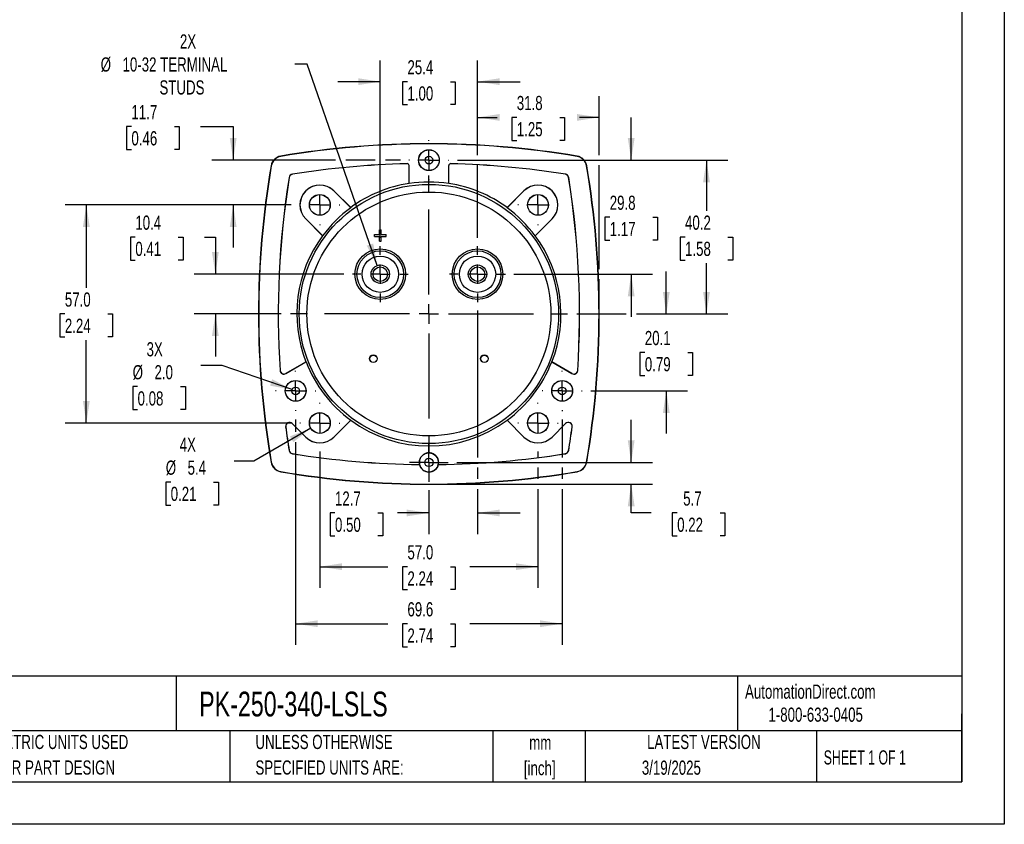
# Model space of a CAD drawing. Header units: millimetres. Extents: x 0 to 489, y 0 to 378.
# Tile 9 of 16: x 232 to 489, y 0 to 210. Entities that reach past the tile are written whole.
import ezdxf

# ---------------------------------------------------------------- set-up
doc = ezdxf.new("R2010")
doc.units = ezdxf.units.MM
doc.header["$LTSCALE"] = 1.75
doc.linetypes.add('CENTERX2', pattern=[20.32, 12.7, -2.54, 2.54, -2.54])
doc.layers.add('CENTER', color=40, linetype='CENTERX2')
doc.layers.add('DIMENSIONS', color=140, linetype='Continuous', lineweight=25)
doc.layers.add('TEXT', color=140, linetype='Continuous', lineweight=25)
doc.styles.add('SLDTEXTSTYLE0', font='TXT', dxfattribs={"width": 0.7})
doc.styles.add('SLDTEXTSTYLE1', font='TXT', dxfattribs={"width": 0.65})
doc.dimstyles.new('SLDDIMSTYLE0', dxfattribs={"dimtxt": 3.776514, "dimasz": 5.7785, "dimexe": 0, "dimexo": 0.0625, "dimgap": 0.944128, "dimtad": 0, "dimtih": 1, "dimtoh": 1, "dimrnd": 1e-09, "dimzin": 4, "dimdsep": 46, "dimtxsty": 'SLDTEXTSTYLE0', "dimsah": 1, "dimcen": 0.09, "dimadec": 0, "dimazin": 1, "dimtfac": 1, "dimtofl": 0, "dimtmove": 0, "dimatfit": 3, "dimfxl": 0, "dimfrac": 2, "dimtolj": 1, "dimtzin": 12, "dimarcsym": 0})
doc.dimstyles.new('SLDDIMSTYLE2', dxfattribs={"dimtxt": 3.776514, "dimasz": 5.7785, "dimexe": 0, "dimexo": 0.0625, "dimgap": 0.944128, "dimtad": 0, "dimtih": 1, "dimtoh": 1, "dimrnd": 1e-09, "dimzin": 12, "dimdsep": 46, "dimtxsty": 'SLDTEXTSTYLE0', "dimsah": 1, "dimcen": 0.09, "dimadec": 0, "dimazin": 3, "dimtfac": 1, "dimtmove": 0, "dimatfit": 0, "dimfxl": 0, "dimfrac": 2, "dimtolj": 1, "dimtzin": 12, "dimarcsym": 0})
doc.dimstyles.new('SLDDIMSTYLE3', dxfattribs={"dimtxt": 3.776514, "dimasz": 5.7785, "dimexe": 0, "dimexo": 0.0625, "dimgap": 0.944128, "dimtad": 0, "dimtih": 1, "dimtoh": 1, "dimrnd": 1e-09, "dimzin": 12, "dimdsep": 46, "dimtxsty": 'SLDTEXTSTYLE0', "dimsah": 1, "dimcen": 0.09, "dimadec": 0, "dimazin": 3, "dimtfac": 1, "dimtofl": 0, "dimtmove": 0, "dimatfit": 3, "dimfxl": 0, "dimfrac": 2, "dimtolj": 1, "dimtzin": 12, "dimarcsym": 0})
doc.dimstyles.new('SLDDIMSTYLE4', dxfattribs={"dimtxt": 3.776514, "dimasz": 5.7785, "dimexe": 0, "dimexo": 0.0625, "dimgap": 0.944128, "dimtad": 0, "dimtih": 1, "dimtoh": 1, "dimrnd": 1e-09, "dimzin": 12, "dimdsep": 46, "dimtxsty": 'SLDTEXTSTYLE0', "dimsah": 1, "dimcen": 0, "dimadec": 0, "dimazin": 3, "dimtfac": 1, "dimtofl": 0, "dimtmove": 0, "dimatfit": 3, "dimfxl": 0, "dimfrac": 2, "dimtolj": 1, "dimtzin": 12, "dimarcsym": 0})
doc.dimstyles.new('SLDDIMSTYLE5', dxfattribs={"dimtxt": 3.776514, "dimasz": 5.7785, "dimexe": 0, "dimexo": 0.0625, "dimgap": 0.944128, "dimtad": 0, "dimtih": 1, "dimtoh": 1, "dimrnd": 1e-09, "dimzin": 12, "dimdsep": 46, "dimtxsty": 'SLDTEXTSTYLE0', "dimsah": 1, "dimcen": 0, "dimadec": 0, "dimazin": 3, "dimtfac": 1, "dimtofl": 0, "dimtmove": 0, "dimatfit": 3, "dimfxl": 0, "dimfrac": 2, "dimtolj": 1, "dimtzin": 12, "dimarcsym": 0})
doc.dimstyles.new('SLDDIMSTYLE6', dxfattribs={"dimtxt": 3.776514, "dimasz": 5.7785, "dimexe": 0, "dimexo": 0.0625, "dimgap": 0.944128, "dimtad": 0, "dimtih": 1, "dimtoh": 1, "dimrnd": 1e-09, "dimzin": 4, "dimdsep": 46, "dimtxsty": 'SLDTEXTSTYLE0', "dimsah": 1, "dimcen": 0, "dimadec": 0, "dimazin": 1, "dimtfac": 1, "dimtofl": 0, "dimtmove": 0, "dimatfit": 3, "dimfxl": 0, "dimfrac": 2, "dimtolj": 1, "dimtzin": 12, "dimarcsym": 0})

# ---------------------------------------------------------------- blocks, each defined once
blk = doc.blocks.new('SW_NOTE_0_1')
at = {"layer": 'TEXT', "color": 0, "linetype": 'CENTERX2', "lineweight": 18, "char_height": 3.704, "attachment_point": 2, "style": 'SLDTEXTSTYLE0'}
for s, insert in [('mm', (4.98, 4.77)), ('[inch]', (4.83, -1.91))]:
    blk.add_mtext(s, dxfattribs=dict(at, insert=insert))
blk = doc.blocks.new('SW_NOTE_0_2')
at = {"layer": 'TEXT', "color": 0, "linetype": 'CENTERX2', "lineweight": 18, "char_height": 3.7042, "attachment_point": 1, "style": 'SLDTEXTSTYLE0'}
for s, insert in [('UNLESS OTHERWISE', (0, 4.77)), ('SPECIFIED UNITS ARE:', (0, -1.91))]:
    blk.add_mtext(s, dxfattribs=dict(at, insert=insert))
blk = doc.blocks.new('SW_NOTE_0_6')
at = {"layer": 'TEXT', "color": 0, "linetype": 'CENTERX2', "lineweight": 18, "char_height": 3.7042, "attachment_point": 1, "style": 'SLDTEXTSTYLE0'}
for s, insert in [('METRIC UNITS USED', (0, 4.77)), ('FOR PART DESIGN', (0, -1.91))]:
    blk.add_mtext(s, dxfattribs=dict(at, insert=insert))
blk = doc.blocks.new('_D_11')
at = {"layer": 'DIMENSIONS'}
for p, q in [((325.93, 153.29), (325.93, 199.65)), ((351.33, 174.91), (351.33, 199.65)), ((325.93, 194.09), (314.82, 194.09)), ((333.02, 194.09), (331.75, 194.09)), ((331.75, 194.09), (331.75, 188.09)), ((344.24, 194.09), (345.51, 194.09)), ((345.51, 194.09), (345.51, 188.09)), ((351.33, 194.09), (362.44, 194.09)), ((331.75, 188.09), (333.02, 188.09)), ((345.51, 188.09), (344.24, 188.09)), ((351.33, 153.29), (351.33, 172.25))]:
    blk.add_line(p, q, dxfattribs=at)
for points in [[(325.93, 194.09), (320.15, 194.98), (320.15, 193.2)], [(351.33, 194.09), (357.11, 193.2), (357.11, 194.98)]]:
    blk.add_solid(points, dxfattribs=at)
at = {"layer": 'DIMENSIONS', "char_height": 3.704, "attachment_point": 1, "style": 'SLDTEXTSTYLE0'}
for s, insert in [('25.4', (333.02, 199.71)), ('1.00', (333.02, 192.87))]:
    blk.add_mtext(s, dxfattribs=dict(at, insert=insert))
blk = doc.blocks.new('_D_12')
at = {"layer": 'DIMENSIONS'}
for p, q in [((351.33, 174.91), (351.33, 190.3)), ((383.08, 174.91), (383.08, 190.3)), ((351.33, 184.75), (356.48, 184.75)), ((361.59, 184.75), (360.32, 184.75)), ((360.32, 184.75), (360.32, 178.74)), ((372.82, 184.75), (374.08, 184.75)), ((374.08, 184.75), (374.08, 178.74)), ((383.08, 184.75), (377.93, 184.75)), ((360.32, 178.74), (361.59, 178.74)), ((374.08, 178.74), (372.82, 178.74)), ((351.33, 153.29), (351.33, 172.25)), ((383.08, 145.11), (383.08, 172.25)), ((383.08, 135.6), (383.08, 142.45))]:
    blk.add_line(p, q, dxfattribs=at)
for points in [[(351.33, 184.75), (357.11, 183.86), (357.11, 185.64)], [(383.08, 184.75), (377.3, 185.64), (377.3, 183.86)]]:
    blk.add_solid(points, dxfattribs=at)
at = {"layer": 'DIMENSIONS', "char_height": 3.704, "attachment_point": 1, "style": 'SLDTEXTSTYLE0'}
for s, insert in [('31.8', (361.59, 190.37)), ('1.25', (361.59, 183.52))]:
    blk.add_mtext(s, dxfattribs=dict(at, insert=insert))
blk = doc.blocks.new('_D_13')
at = {"layer": 'DIMENSIONS'}
for p, q in [((346.09, 173.58), (416.7, 173.58)), ((411.15, 173.58), (411.15, 160.33)), ((405.54, 153.48), (404.27, 153.48)), ((404.27, 153.48), (404.27, 147.48)), ((416.76, 153.48), (418.03, 153.48)), ((418.03, 153.48), (418.03, 147.48)), ((404.27, 147.48), (405.54, 147.48)), ((411.15, 133.38), (411.15, 146.63)), ((418.03, 147.48), (416.76, 147.48)), ((377.26, 133.38), (390.15, 133.38)), ((392.82, 133.38), (416.7, 133.38))]:
    blk.add_line(p, q, dxfattribs=at)
for points in [[(411.15, 173.58), (410.26, 167.8), (412.04, 167.8)], [(411.15, 133.38), (412.04, 139.16), (410.26, 139.16)]]:
    blk.add_solid(points, dxfattribs=at)
at = {"layer": 'DIMENSIONS', "char_height": 3.704, "attachment_point": 1, "style": 'SLDTEXTSTYLE0'}
for s, insert in [('40.2', (405.54, 159.1)), ('1.58', (405.54, 152.25))]:
    blk.add_mtext(s, dxfattribs=dict(at, insert=insert))
blk = doc.blocks.new('_D_14')
at = {"layer": 'DIMENSIONS'}
for p, q in [((391.48, 94.58), (391.48, 105.69)), ((345.91, 94.58), (397.04, 94.58)), ((340.85, 88.93), (397.04, 88.93)), ((391.48, 81.38), (391.48, 88.93)), ((396.68, 81.38), (391.48, 81.38)), ((403.49, 81.38), (402.22, 81.38)), ((402.22, 81.38), (402.22, 75.37)), ((414.71, 81.38), (415.98, 81.38)), ((415.98, 81.38), (415.98, 75.37)), ((402.22, 75.37), (403.49, 75.37)), ((415.98, 75.37), (414.71, 75.37))]:
    blk.add_line(p, q, dxfattribs=at)
for points in [[(391.48, 94.58), (392.37, 100.36), (390.59, 100.36)], [(391.48, 88.93), (390.59, 83.15), (392.37, 83.15)]]:
    blk.add_solid(points, dxfattribs=at)
at = {"layer": 'DIMENSIONS', "char_height": 3.704, "attachment_point": 1, "style": 'SLDTEXTSTYLE0'}
for s, insert in [('5.7', (405.06, 87)), ('0.22', (403.49, 80.15))]:
    blk.add_mtext(s, dxfattribs=dict(at, insert=insert))
blk = doc.blocks.new('_D_15')
at = {"layer": 'DIMENSIONS'}
for p, q in [((303.81, 105.82), (303.81, 102.57)), ((373.44, 105.8), (373.44, 95.91)), ((303.81, 99.9), (303.81, 46.87)), ((373.44, 93.25), (373.44, 90.26)), ((373.44, 87.6), (373.44, 46.87)), ((303.81, 52.43), (327.9, 52.43)), ((333.02, 52.43), (331.75, 52.43)), ((331.75, 52.43), (331.75, 46.43)), ((344.24, 52.43), (345.51, 52.43)), ((345.51, 52.43), (345.51, 46.43)), ((373.44, 52.43), (349.36, 52.43)), ((331.75, 46.43), (333.02, 46.43)), ((345.51, 46.43), (344.24, 46.43))]:
    blk.add_line(p, q, dxfattribs=at)
for points in [[(303.81, 52.43), (309.59, 51.54), (309.59, 53.32)], [(373.44, 52.43), (367.66, 53.32), (367.66, 51.54)]]:
    blk.add_solid(points, dxfattribs=at)
at = {"layer": 'DIMENSIONS', "char_height": 3.704, "attachment_point": 1, "style": 'SLDTEXTSTYLE0'}
for s, insert in [('69.6', (333.02, 58.05)), ('2.74', (333.02, 51.2))]:
    blk.add_mtext(s, dxfattribs=dict(at, insert=insert))
blk = doc.blocks.new('_D_16')
at = {"layer": 'DIMENSIONS'}
for p, q in [((260.91, 182.36), (259.64, 182.36)), ((259.64, 182.36), (259.64, 176.36)), ((272.13, 182.36), (273.4, 182.36)), ((273.4, 182.36), (273.4, 176.36)), ((278.94, 182.36), (287.5, 182.36)), ((287.5, 182.36), (287.5, 173.58)), ((259.64, 176.36), (260.91, 176.36)), ((273.4, 176.36), (272.13, 176.36)), ((314.22, 173.58), (281.94, 173.58)), ((324.6, 173.58), (316.89, 173.58)), ((331.17, 173.58), (327.26, 173.58)), ((302.65, 161.88), (281.94, 161.88)), ((287.5, 161.88), (287.5, 150.77))]:
    blk.add_line(p, q, dxfattribs=at)
for points in [[(287.5, 173.58), (288.39, 179.36), (286.61, 179.36)], [(287.5, 161.88), (286.61, 156.1), (288.39, 156.1)]]:
    blk.add_solid(points, dxfattribs=at)
at = {"layer": 'DIMENSIONS', "char_height": 3.704, "attachment_point": 1, "style": 'SLDTEXTSTYLE0'}
for s, insert in [('11.7', (260.91, 187.98)), ('0.46', (260.91, 181.14))]:
    blk.add_mtext(s, dxfattribs=dict(at, insert=insert))
blk = doc.blocks.new('_D_17')
at = {"layer": 'DIMENSIONS'}
for p, q in [((310.13, 97.4), (310.13, 61.78)), ((367.13, 97.4), (367.13, 95.91)), ((367.13, 93.25), (367.13, 90.26)), ((367.13, 87.6), (367.13, 61.78)), ((310.13, 67.33), (327.9, 67.33)), ((333.02, 67.33), (331.75, 67.33)), ((331.75, 67.33), (331.75, 61.33)), ((344.24, 67.33), (345.51, 67.33)), ((345.51, 67.33), (345.51, 61.33)), ((367.13, 67.33), (349.36, 67.33)), ((331.75, 61.33), (333.02, 61.33)), ((345.51, 61.33), (344.24, 61.33))]:
    blk.add_line(p, q, dxfattribs=at)
for points in [[(310.13, 67.33), (315.91, 66.45), (315.91, 68.22)], [(367.13, 67.33), (361.35, 68.22), (361.35, 66.45)]]:
    blk.add_solid(points, dxfattribs=at)
at = {"layer": 'DIMENSIONS', "char_height": 3.704, "attachment_point": 1, "style": 'SLDTEXTSTYLE0'}
for s, insert in [('57.0', (333.02, 72.95)), ('2.24', (333.02, 66.11))]:
    blk.add_mtext(s, dxfattribs=dict(at, insert=insert))
blk = doc.blocks.new('_D_18')
at = {"layer": 'DIMENSIONS'}
for p, q in [((351.33, 134.27), (351.33, 95.91)), ((351.33, 93.25), (351.33, 90.26)), ((351.33, 87.6), (351.33, 75.82)), ((338.63, 87.3), (338.63, 75.82)), ((314.09, 81.38), (312.83, 81.38)), ((312.83, 81.38), (312.83, 75.37)), ((325.32, 81.38), (326.58, 81.38)), ((326.58, 81.38), (326.58, 75.37)), ((338.63, 81.38), (330.43, 81.38)), ((351.33, 81.38), (362.44, 81.38)), ((312.83, 75.37), (314.09, 75.37)), ((326.58, 75.37), (325.32, 75.37))]:
    blk.add_line(p, q, dxfattribs=at)
for points in [[(338.63, 81.38), (332.85, 82.26), (332.85, 80.49)], [(351.33, 81.38), (357.11, 80.49), (357.11, 82.26)]]:
    blk.add_solid(points, dxfattribs=at)
at = {"layer": 'DIMENSIONS', "char_height": 3.704, "attachment_point": 1, "style": 'SLDTEXTSTYLE0'}
for s, insert in [('12.7', (314.09, 87)), ('0.50', (314.09, 80.15))]:
    blk.add_mtext(s, dxfattribs=dict(at, insert=insert))
blk = doc.blocks.new('_D_19')
at = {"layer": 'DIMENSIONS'}
for p, q in [((306.83, 198.67), (303.59, 198.67)), ((325.14, 146.05), (306.83, 198.67))]:
    blk.add_line(p, q, dxfattribs=at)
blk.add_solid([(325.14, 146.05), (324.08, 151.8), (322.4, 151.21)], dxfattribs=at)
at = {"layer": 'DIMENSIONS', "attachment_point": 1, "style": 'SLDTEXTSTYLE0'}
for s, insert, char_height in [('2X', (273.58, 206.45), 3.704), ('%%c', (252.88, 200.44), 3.704), ('10-32 TERMINAL', (258.59, 200.44), 3.7042), ('STUDS', (268.24, 194.44), 3.704)]:
    blk.add_mtext(s, dxfattribs=dict(at, insert=insert, char_height=char_height))
blk = doc.blocks.new('_D_20')
at = {"layer": 'DIMENSIONS'}
for p, q in [((307.77, 103.52), (292.9, 94.93)), ((292.9, 94.93), (287.71, 94.93)), ((271.17, 89.45), (269.9, 89.45)), ((269.9, 89.45), (269.9, 83.45)), ((282.39, 89.45), (283.66, 89.45)), ((283.66, 89.45), (283.66, 83.45)), ((269.9, 83.45), (271.17, 83.45)), ((283.66, 83.45), (282.39, 83.45))]:
    blk.add_line(p, q, dxfattribs=at)
blk.add_solid([(307.77, 103.52), (302.33, 101.4), (303.21, 99.86)], dxfattribs=at)
at = {"layer": 'DIMENSIONS', "char_height": 3.704, "attachment_point": 1, "style": 'SLDTEXTSTYLE0'}
for s, insert in [('4X', (273.52, 101.07)), ('%%c', (269.89, 95.07)), ('5.4', (275.59, 95.07)), ('0.21', (271.17, 88.22))]:
    blk.add_mtext(s, dxfattribs=dict(at, insert=insert))
blk = doc.blocks.new('_D_21')
at = {"layer": 'DIMENSIONS'}
for p, q in [((391.48, 173.58), (391.48, 184.69)), ((346.09, 173.58), (397.04, 173.58)), ((385.87, 158.68), (384.6, 158.68)), ((384.6, 158.68), (384.6, 152.68)), ((397.09, 158.68), (398.36, 158.68)), ((398.36, 158.68), (398.36, 152.68)), ((384.6, 152.68), (385.87, 152.68)), ((398.36, 152.68), (397.09, 152.68)), ((360.84, 143.78), (397.04, 143.78)), ((391.48, 143.78), (391.48, 132.67))]:
    blk.add_line(p, q, dxfattribs=at)
for points in [[(391.48, 173.58), (392.37, 179.36), (390.59, 179.36)], [(391.48, 143.78), (390.59, 138), (392.37, 138)]]:
    blk.add_solid(points, dxfattribs=at)
at = {"layer": 'DIMENSIONS', "char_height": 3.704, "attachment_point": 1, "style": 'SLDTEXTSTYLE0'}
for s, insert in [('29.8', (385.87, 164.3)), ('1.17', (385.87, 157.45))]:
    blk.add_mtext(s, dxfattribs=dict(at, insert=insert))
blk = doc.blocks.new('_D_22')
at = {"layer": 'DIMENSIONS'}
for p, q in [((302.65, 161.88), (243.57, 161.88)), ((249.13, 161.88), (249.13, 140.23)), ((243.52, 133.38), (242.25, 133.38)), ((242.25, 133.38), (242.25, 127.38)), ((254.74, 133.38), (256.01, 133.38)), ((256.01, 133.38), (256.01, 127.38)), ((242.25, 127.38), (243.52, 127.38)), ((249.13, 104.88), (249.13, 126.53)), ((256.01, 127.38), (254.74, 127.38)), ((302.65, 104.88), (243.57, 104.88))]:
    blk.add_line(p, q, dxfattribs=at)
for points in [[(249.13, 161.88), (248.24, 156.1), (250.02, 156.1)], [(249.13, 104.88), (250.02, 110.66), (248.24, 110.66)]]:
    blk.add_solid(points, dxfattribs=at)
at = {"layer": 'DIMENSIONS', "char_height": 3.704, "attachment_point": 1, "style": 'SLDTEXTSTYLE0'}
for s, insert in [('57.0', (243.52, 139)), ('2.24', (243.52, 132.15))]:
    blk.add_mtext(s, dxfattribs=dict(at, insert=insert))
blk = doc.blocks.new('_D_23')
at = {"layer": 'DIMENSIONS'}
for p, q in [((261.93, 153.48), (260.66, 153.48)), ((260.66, 153.48), (260.66, 147.48)), ((273.15, 153.48), (274.42, 153.48)), ((274.42, 153.48), (274.42, 147.48)), ((279.96, 153.48), (282.84, 153.48)), ((282.84, 153.48), (282.84, 143.78)), ((260.66, 147.48), (261.93, 147.48)), ((274.42, 147.48), (273.15, 147.48)), ((316.42, 143.78), (277.28, 143.78)), ((299.99, 133.38), (277.28, 133.38)), ((282.84, 133.38), (282.84, 122.27))]:
    blk.add_line(p, q, dxfattribs=at)
for points in [[(282.84, 143.78), (283.73, 149.56), (281.95, 149.56)], [(282.84, 133.38), (281.95, 127.6), (283.73, 127.6)]]:
    blk.add_solid(points, dxfattribs=at)
at = {"layer": 'DIMENSIONS', "char_height": 3.704, "attachment_point": 1, "style": 'SLDTEXTSTYLE0'}
for s, insert in [('10.4', (261.93, 159.1)), ('0.41', (261.93, 152.25))]:
    blk.add_mtext(s, dxfattribs=dict(at, insert=insert))
blk = doc.blocks.new('_D_24')
at = {"layer": 'DIMENSIONS'}
for p, q in [((400.65, 133.38), (400.65, 144.49)), ((377.26, 133.38), (390.15, 133.38)), ((392.82, 133.38), (406.2, 133.38)), ((395.04, 123.33), (393.77, 123.33)), ((393.77, 123.33), (393.77, 117.33)), ((406.26, 123.33), (407.53, 123.33)), ((407.53, 123.33), (407.53, 117.33)), ((393.77, 117.33), (395.04, 117.33)), ((407.53, 117.33), (406.26, 117.33)), ((380.93, 113.28), (406.2, 113.28)), ((400.65, 113.28), (400.65, 102.17))]:
    blk.add_line(p, q, dxfattribs=at)
for points in [[(400.65, 133.38), (401.54, 139.16), (399.76, 139.16)], [(400.65, 113.28), (399.76, 107.5), (401.54, 107.5)]]:
    blk.add_solid(points, dxfattribs=at)
at = {"layer": 'DIMENSIONS', "char_height": 3.704, "attachment_point": 1, "style": 'SLDTEXTSTYLE0'}
for s, insert in [('20.1', (395.04, 128.95)), ('0.79', (395.04, 122.1))]:
    blk.add_mtext(s, dxfattribs=dict(at, insert=insert))
blk = doc.blocks.new('_D_25')
at = {"layer": 'DIMENSIONS'}
for p, q in [((284.65, 119.87), (279.06, 119.87)), ((302.87, 113.61), (284.65, 119.87)), ((262.52, 114.39), (261.25, 114.39)), ((261.25, 114.39), (261.25, 108.39)), ((273.74, 114.39), (275.01, 114.39)), ((275.01, 114.39), (275.01, 108.39)), ((261.25, 108.39), (262.52, 108.39)), ((275.01, 108.39), (273.74, 108.39))]:
    blk.add_line(p, q, dxfattribs=at)
blk.add_solid([(302.87, 113.61), (297.69, 116.33), (297.12, 114.64)], dxfattribs=at)
at = {"layer": 'DIMENSIONS', "char_height": 3.704, "attachment_point": 1, "style": 'SLDTEXTSTYLE0'}
for s, insert in [('3X', (264.87, 126.01)), ('%%c', (261.24, 120.01)), ('2.0', (266.94, 120.01)), ('0.08', (262.52, 113.16))]:
    blk.add_mtext(s, dxfattribs=dict(at, insert=insert))
blk = doc.blocks.new('SW_CENTERMARKSYMBOL_0')
at = {"layer": 'CENTER', "color": 0}
for p, q in [((0, 5.08), (0, 36.41)), ((-5.08, 0), (-36.41, 0)), ((0, 0), (-2.54, 0)), ((0, 0), (0, 2.54)), ((0, 0), (0, -2.54)), ((0, 0), (2.54, 0)), ((5.08, 0), (36.41, 0)), ((0, -5.08), (0, -36.41))]:
    blk.add_line(p, q, dxfattribs=at)
blk = doc.blocks.new('SW_CENTERMARKSYMBOL_1')
at = {"layer": 'CENTER', "color": 0}
for p, q in [((0, 5.08), (0, 7.29)), ((-5.08, 0), (-7.29, 0)), ((0, 0), (-2.54, 0)), ((0, 0), (0, 2.54)), ((0, 0), (0, -2.54)), ((0, 0), (2.54, 0)), ((5.08, 0), (7.29, 0)), ((0, -5.08), (0, -7.29))]:
    blk.add_line(p, q, dxfattribs=at)
blk = doc.blocks.new('SW_CENTERMARKSYMBOL_2')
at = {"layer": 'CENTER', "color": 0}
for p, q in [((0, 5.08), (0, 7.29)), ((-5.08, 0), (-7.29, 0)), ((0, 0), (-2.54, 0)), ((0, 0), (0, 2.54)), ((0, 0), (0, -2.54)), ((0, 0), (2.54, 0)), ((5.08, 0), (7.29, 0)), ((0, -5.08), (0, -7.29))]:
    blk.add_line(p, q, dxfattribs=at)
blk = doc.blocks.new('SW_CENTERMARKSYMBOL_3')
at = {"layer": 'CENTER', "color": 0}
for p, q in [((0, 5.08), (0, 5.26)), ((-5.08, 0), (-5.26, 0)), ((0, 0), (-2.54, 0)), ((0, 0), (0, 2.54)), ((0, 0), (0, -2.54)), ((0, 0), (2.54, 0)), ((5.08, 0), (5.26, 0)), ((0, -5.08), (0, -5.26))]:
    blk.add_line(p, q, dxfattribs=at)
blk = doc.blocks.new('SW_CENTERMARKSYMBOL_4')
at = {"layer": 'CENTER', "color": 0}
for p, q in [((0, 5.08), (0, 5.24)), ((-5.08, 0), (-5.24, 0)), ((0, 0), (-2.54, 0)), ((0, 0), (0, 2.54)), ((0, 0), (0, -2.54)), ((0, 0), (2.54, 0)), ((5.08, 0), (5.24, 0)), ((0, -5.08), (0, -5.24))]:
    blk.add_line(p, q, dxfattribs=at)
blk = doc.blocks.new('SW_CENTERMARKSYMBOL_5')
at = {"layer": 'CENTER', "color": 0}
for p, q in [((0, 5.08), (0, 5.26)), ((-5.08, 0), (-5.26, 0)), ((0, 0), (-2.54, 0)), ((0, 0), (0, 2.54)), ((0, 0), (0, -2.54)), ((0, 0), (2.54, 0)), ((5.08, 0), (5.26, 0)), ((0, -5.08), (0, -5.26))]:
    blk.add_line(p, q, dxfattribs=at)
blk = doc.blocks.new('SW_CENTERMARKSYMBOL_6')
at = {"layer": 'CENTER', "color": 0}
for p, q in [((0, 5.08), (0, 5.26)), ((-5.08, 0), (-5.26, 0)), ((0, 0), (-2.54, 0)), ((0, 0), (0, 2.54)), ((0, 0), (0, -2.54)), ((0, 0), (2.54, 0)), ((5.08, 0), (5.26, 0)), ((0, -5.08), (0, -5.26))]:
    blk.add_line(p, q, dxfattribs=at)
blk = doc.blocks.new('SW_CENTERMARKSYMBOL_7')
at = {"layer": 'CENTER', "color": 0}
for p, q in [((0, 5.08), (0, 5.24)), ((-5.08, 0), (-5.24, 0)), ((0, 0), (-2.54, 0)), ((0, 0), (0, 2.54)), ((0, 0), (0, -2.54)), ((0, 0), (2.54, 0)), ((5.08, 0), (5.24, 0)), ((0, -5.08), (0, -5.24))]:
    blk.add_line(p, q, dxfattribs=at)
blk = doc.blocks.new('SW_CENTERMARKSYMBOL_8')
at = {"layer": 'CENTER', "color": 0}
for p, q in [((0, 5.08), (0, 5.26)), ((-5.08, 0), (-5.26, 0)), ((0, 0), (-2.54, 0)), ((0, 0), (0, 2.54)), ((0, 0), (0, -2.54)), ((0, 0), (2.54, 0)), ((5.08, 0), (5.26, 0)), ((0, -5.08), (0, -5.26))]:
    blk.add_line(p, q, dxfattribs=at)
blk = doc.blocks.new('SW_CENTERMARKSYMBOL_9')
at = {"layer": 'CENTER', "color": 0}
for p, q in [((0, 2.54), (0, 5.06)), ((-2.54, 0), (-5.06, 0)), ((0, 0), (-2.54, 0)), ((0, 0), (0, 2.54)), ((0, 0), (0, -2.54)), ((0, 0), (2.54, 0)), ((2.54, 0), (5.06, 0)), ((0, -2.54), (0, -5.06))]:
    blk.add_line(p, q, dxfattribs=at)
blk = doc.blocks.new('SW_CENTERMARKSYMBOL_10')
at = {"layer": 'CENTER', "color": 0}
for p, q in [((0, 5.08), (0, 5.26)), ((-5.08, 0), (-5.26, 0)), ((0, 0), (-2.54, 0)), ((0, 0), (0, 2.54)), ((0, 0), (0, -2.54)), ((0, 0), (2.54, 0)), ((5.08, 0), (5.26, 0)), ((0, -5.08), (0, -5.26))]:
    blk.add_line(p, q, dxfattribs=at)

msp = doc.modelspace()

# ---------------------------------------------------------------- linework, layer by layer
at = {"color": 7, "linetype": 'Continuous'}
for p, q in [((488.954, 377.83), (488.954, 0.005)), ((488.954, 0.005), (0.004, 0.005))]:
    msp.add_line(p, q, dxfattribs=at)
for p, q in [((299.913, 174.548), (299.902, 174.616)), ((332.916, 172.675), (332.917, 172.658)), ((344.342, 172.658), (344.342, 172.675)), ((377.345, 174.548), (377.357, 174.616)), ((297.393, 172.108), (297.461, 172.096)), ((302.955, 169.883), (302.952, 169.9)), ((333.447, 172.158), (333.429, 172.158)), ((333.429, 167.482), (333.429, 172.158)), ((333.447, 167.45), (333.447, 172.158)), ((343.812, 167.45), (343.812, 172.158)), ((343.829, 172.158), (343.812, 172.158)), ((343.829, 167.482), (343.829, 172.158)), ((374.306, 169.9), (374.303, 169.883)), ((379.797, 172.096), (379.865, 172.108)), ((302.109, 169.057), (302.126, 169.054)), ((333.447, 167.45), (333.429, 167.482)), ((343.829, 167.482), (343.812, 167.45)), ((375.132, 169.054), (375.149, 169.057)), ((313.806, 165.557), (313.794, 165.545)), ((318.203, 161.136), (313.794, 165.545)), ((313.806, 165.557), (318.192, 161.171)), ((359.055, 161.136), (363.464, 165.545)), ((359.066, 161.171), (363.452, 165.557)), ((363.464, 165.545), (363.452, 165.557)), ((318.192, 161.171), (318.203, 161.136)), ((359.055, 161.136), (359.066, 161.171)), ((306.464, 158.216), (306.452, 158.203)), ((310.838, 153.817), (306.452, 158.203)), ((310.874, 153.806), (306.464, 158.216)), ((366.385, 153.806), (370.794, 158.216)), ((370.806, 158.203), (366.42, 153.817)), ((370.806, 158.203), (370.794, 158.216)), ((325.679, 154.13), (325.679, 155.38)), ((325.679, 155.38), (326.179, 155.38)), ((326.179, 154.13), (326.179, 155.38)), ((310.874, 153.806), (310.838, 153.817)), ((324.429, 153.63), (324.429, 154.13)), ((324.429, 154.13), (325.679, 154.13)), ((324.429, 153.63), (325.679, 153.63)), ((325.679, 152.38), (325.679, 153.63)), ((325.679, 152.38), (326.179, 152.38)), ((326.179, 154.13), (327.429, 154.13)), ((326.179, 153.63), (327.429, 153.63)), ((326.179, 152.38), (326.179, 153.63)), ((327.429, 153.63), (327.429, 154.13)), ((366.42, 153.817), (366.385, 153.806)), ((299.747, 118.61), (299.765, 118.611)), ((301.262, 117.811), (306.496, 120.832)), ((306.533, 120.834), (301.271, 117.796)), ((306.496, 120.832), (306.533, 120.834)), ((370.726, 120.834), (370.763, 120.832)), ((375.987, 117.796), (370.726, 120.834)), ((370.763, 120.832), (375.996, 117.811)), ((377.494, 118.611), (377.511, 118.61)), ((301.262, 117.811), (301.271, 117.796)), ((375.987, 117.796), (375.996, 117.811)), ((313.794, 101.216), (318.203, 105.625)), ((318.192, 105.589), (313.806, 101.203)), ((318.203, 105.625), (318.192, 105.589)), ((359.066, 105.589), (359.055, 105.625)), ((359.055, 105.625), (363.464, 101.216)), ((359.066, 105.589), (363.452, 101.203)), ((301.22, 103.899), (301.202, 103.897)), ((302.931, 104.749), (302.918, 104.737)), ((306.452, 101.203), (302.918, 104.737)), ((302.931, 104.749), (306.464, 101.216)), ((370.794, 101.216), (374.328, 104.749)), ((374.34, 104.737), (370.806, 101.203)), ((374.34, 104.737), (374.328, 104.749)), ((376.038, 103.899), (376.056, 103.897)), ((306.464, 101.216), (306.452, 101.203)), ((313.794, 101.216), (313.806, 101.203)), ((363.452, 101.203), (363.464, 101.216)), ((370.794, 101.216), (370.806, 101.203)), ((302.126, 97.706), (302.109, 97.703)), ((302.952, 96.86), (302.955, 96.878)), ((374.303, 96.878), (374.306, 96.86)), ((375.149, 97.703), (375.132, 97.706)), ((297.461, 94.664), (297.393, 94.653)), ((336.186, 94.043), (336.172, 94.026)), ((341.087, 94.026), (341.073, 94.043)), ((379.797, 94.664), (379.865, 94.653)), ((299.913, 92.212), (299.902, 92.144)), ((377.345, 92.212), (377.357, 92.144))]:
    msp.add_line(p, q)
for centre, radius in [((338.629, 173.58), 2.719), ((338.629, 173.58), 2.7), ((338.629, 173.58), 1), ((338.629, 133.38), 33.873), ((338.629, 133.383), 31.873), ((310.129, 161.88), 2.719), ((310.129, 161.88), 2.7), ((367.129, 161.88), 2.719), ((367.129, 161.88), 2.7), ((325.929, 143.78), 6.611), ((325.929, 143.78), 6.1), ((351.329, 143.78), 6.611), ((351.329, 143.78), 6.1), ((325.929, 143.78), 4.75), ((351.329, 143.78), 4.75), ((325.929, 143.78), 2.4), ((325.929, 143.78), 1.9), ((351.329, 143.78), 2.4), ((351.329, 143.78), 1.9), ((324.129, 121.68), 1.015), ((324.129, 121.68), 0.95), ((353.129, 121.68), 1.015), ((353.129, 121.68), 0.95), ((303.815, 113.28), 2.719), ((303.815, 113.28), 2.7), ((373.443, 113.28), 2.719), ((373.443, 113.28), 2.7), ((303.815, 113.28), 1), ((373.443, 113.28), 1), ((310.129, 104.88), 2.719), ((310.129, 104.88), 2.7), ((367.129, 104.88), 2.719), ((367.129, 104.88), 2.7), ((338.629, 94.58), 2.5), ((338.629, 94.58), 1.1)]:
    msp.add_circle(centre, radius)
for centre, radius, start, end in [((338.629, -52.17), 230.069, 80.30927, 99.69073), ((338.629, -52.17), 230, 80.30927, 99.69073), ((300.418, 171.591), 3.069, 99.69073, 170.30927), ((300.418, 171.591), 3, 99.69073, 170.30927), ((338.629, -52.17), 224.917, 91.45549, 99.12688), ((338.629, -52.17), 224.9, 91.45549, 99.12688), ((332.929, 172.158), 0.517, 0, 91.4388), ((332.929, 172.158), 0.5, 0, 91.43822), ((344.329, 172.158), 0.517, 88.5612, 180), ((344.329, 172.158), 0.5, 88.56178, 180), ((338.629, -52.17), 224.917, 80.87312, 88.54451), ((338.629, -52.17), 224.9, 80.87312, 88.54451), ((376.84, 171.591), 3, 9.69073, 80.30927), ((376.84, 171.591), 3.069, 9.69073, 80.30927), ((524.179, 133.38), 230.069, 170.30927, 189.69073), ((524.179, 133.38), 230, 170.30927, 189.69073), ((303.114, 168.895), 1.017, 99.12688, 170.87312), ((303.114, 168.895), 1, 99.12688, 170.87312), ((374.144, 168.895), 1, 9.12688, 80.87312), ((374.144, 168.895), 1.017, 9.12688, 80.87312), ((153.079, 133.38), 230, 350.30927, 9.69073), ((153.079, 133.38), 230.069, 350.30927, 9.69073), ((524.179, 133.38), 224.917, 170.87312, 183.76525), ((524.179, 133.38), 224.9, 170.87312, 183.76525), ((338.629, 133.38), 34.497, 98.66981, 126.33019), ((338.629, 133.38), 34.462, 81.3507, 98.6493), ((338.629, 133.38), 34.497, 53.66981, 81.33019), ((153.079, 133.38), 224.9, 356.23475, 9.12688), ((153.079, 133.38), 224.917, 356.23475, 9.12688), ((310.129, 161.88), 5.2, 45, 225), ((310.129, 161.88), 5.183, 45, 225), ((367.129, 161.88), 5.2, 315, 135), ((367.129, 161.88), 5.183, 315, 135), ((338.629, 133.38), 34.462, 126.3507, 143.6493), ((338.629, 133.38), 34.462, 36.3507, 53.6493), ((338.629, 133.38), 34.497, 143.66981, 201.33019), ((338.629, 133.38), 34.497, 338.66981, 36.33019), ((300.762, 118.677), 1.017, 183.76533, 300), ((300.762, 118.677), 1, 183.76533, 300), ((338.629, 133.38), 34.462, 201.3507, 233.6493), ((338.629, 133.38), 34.462, 306.3507, 338.6493), ((376.496, 118.677), 1.017, 240, 356.23467), ((376.496, 118.677), 1, 240, 356.23467), ((338.629, 133.38), 34.497, 233.66981, 306.33019), ((302.211, 104.03), 1.017, 45, 187.53235), ((524.179, 133.38), 224.917, 187.53235, 189.12688), ((302.211, 104.03), 1, 45, 187.53235), ((524.179, 133.38), 224.9, 187.53235, 189.12688), ((375.047, 104.03), 1.017, 352.46765, 135), ((375.047, 104.03), 1, 352.46765, 135), ((153.079, 133.38), 224.9, 350.87312, 352.46765), ((153.079, 133.38), 224.917, 350.87312, 352.46765), ((310.129, 104.88), 5.2, 225, 315), ((310.129, 104.88), 5.183, 225, 315), ((367.129, 104.88), 5.2, 225, 315), ((367.129, 104.88), 5.183, 225, 315), ((303.114, 97.865), 1.017, 189.12688, 260.87312), ((303.114, 97.865), 1, 189.12688, 260.87312), ((338.629, 318.93), 224.917, 260.87312, 269.37395), ((338.629, 318.93), 224.9, 260.87312, 269.37748), ((338.629, 94.58), 2.502, 347.61143, 192.38857), ((338.629, 318.93), 224.9, 270.62252, 279.12688), ((338.629, 318.93), 224.917, 270.62605, 279.12688), ((374.144, 97.865), 1, 279.12688, 350.87312), ((374.144, 97.865), 1.017, 279.12688, 350.87312), ((300.418, 95.169), 3.069, 189.69073, 260.30927), ((300.418, 95.169), 3, 189.69073, 260.30927), ((338.629, 94.58), 2.519, 192.70446, 347.29554), ((376.84, 95.169), 3, 279.69073, 350.30927), ((376.84, 95.169), 3.069, 279.69073, 350.30927), ((338.629, 318.93), 230.069, 260.30927, 279.69073), ((338.629, 318.93), 230, 260.30927, 279.69073)]:
    msp.add_arc(centre, radius, start, end)
at = {"layer": 'TEXT'}
for p, q in [((477.837, 366.712), (477.837, 11.112)), ((477.837, 38.721), (11.112, 38.721)), ((272.578, 38.721), (272.578, 24.447)), ((419.257, 38.721), (419.257, 24.447)), ((477.837, 11.112), (477.837, 28.892)), ((477.837, 24.447), (11.112, 24.447)), ((286.615, 24.447), (286.615, 11.112)), ((355.293, 24.447), (355.293, 11.112)), ((379.421, 24.447), (379.421, 11.112)), ((439.86, 24.447), (439.86, 11.112)), ((11.112, 11.112), (477.837, 11.112))]:
    msp.add_line(p, q, dxfattribs=at)

# ---------------------------------------------------------------- block references
at = {"layer": 'CENTER'}
for name, p in [('SW_CENTERMARKSYMBOL_4', (338.629, 173.58)), ('SW_CENTERMARKSYMBOL_0', (338.629, 133.38)), ('SW_CENTERMARKSYMBOL_3', (310.129, 161.88)), ('SW_CENTERMARKSYMBOL_5', (367.129, 161.88)), ('SW_CENTERMARKSYMBOL_2', (325.929, 143.78)), ('SW_CENTERMARKSYMBOL_1', (351.329, 143.78)), ('SW_CENTERMARKSYMBOL_7', (303.815, 113.28)), ('SW_CENTERMARKSYMBOL_6', (373.443, 113.28)), ('SW_CENTERMARKSYMBOL_8', (310.129, 104.88)), ('SW_CENTERMARKSYMBOL_10', (367.129, 104.88)), ('SW_CENTERMARKSYMBOL_9', (338.629, 94.58))]:
    msp.add_blockref(name, p, dxfattribs=at)
at = {"layer": 'TEXT', "linetype": 'CENTERX2', "lineweight": 18}
for name, p in [('SW_NOTE_0_6', (224.837, 18.612)), ('SW_NOTE_0_2', (293.314, 18.612)), ('SW_NOTE_0_1', (362.751, 18.455))]:
    msp.add_blockref(name, p, dxfattribs=at)

# ---------------------------------------------------------------- texts
for s, insert, char_height, attachment_point, style in [('AutomationDirect.com', (421.216, 36.534), 3.70417, 1, 'SLDTEXTSTYLE0'), ('PK-250-340-LSLS', (278.614, 34.674), 6.48229, 1, 'SLDTEXTSTYLE0'), ('1-800-633-0405', (427.335, 30.515), 3.70417, 1, 'SLDTEXTSTYLE0'), ('LATEST VERSION', (410.466, 23.387), 3.70417, 2, 'SLDTEXTSTYLE0'), ('SHEET 1 OF 1', (441.772, 19.34), 3.70417, 1, 'SLDTEXTSTYLE1'), ('3/19/2025', (401.978, 16.664), 3.7042, 2, 'SLDTEXTSTYLE0')]:
    msp.add_mtext(s, dxfattribs=dict(at, insert=insert, char_height=char_height, attachment_point=attachment_point, style=style))

# ---------------------------------------------------------------- dimensions: what is measured, and where the dimension line sits
at = {"layer": 'DIMENSIONS'}
dim = msp.add_diameter_dim_2p(p1=(326.718, 141.513), p2=(325.14, 146.047), text='2X\\P%%c10-32 TERMINAL\\PSTUDS', dimstyle='SLDDIMSTYLE4', override={"dimpost": '<>'}, dxfattribs=at)
dim.commit()
dim.dimension.update_dxf_attribs({"geometry": '_D_19', "text_midpoint": (276.846, 198.67), "dimtype": 163})
for base, p1, p2, dimstyle, picture, middle in [((351.329, 194.093), (325.929, 151.07), (351.329, 151.07), 'SLDDIMSTYLE2', '_D_11', (338.629, 194.093)), ((383.079, 184.747), (351.329, 151.07), (383.079, 133.38), 'SLDDIMSTYLE3', '_D_12', (367.204, 184.747)), ((338.629, 81.376), (351.329, 136.49), (338.629, 89.521), 'SLDDIMSTYLE2', '_D_18', (319.705, 81.376)), ((373.443, 52.43), (303.815, 108.04), (373.443, 108.021), 'SLDDIMSTYLE3', '_D_15', (338.629, 52.43)), ((367.129, 67.334), (310.129, 99.621), (367.129, 99.621), 'SLDDIMSTYLE0', '_D_17', (338.629, 67.334))]:
    dim = msp.add_linear_dim(base=base, p1=p1, p2=p2, dimstyle=dimstyle, dxfattribs=at)
    dim.commit()
    dim.dimension.update_dxf_attribs({"geometry": picture, "text_midpoint": middle, "dimtype": 160})
for base, p1, p2, dimstyle, picture, middle in [((287.5, 161.88), (333.389, 173.58), (304.87, 161.88), 'SLDDIMSTYLE2', '_D_16', (287.5, 182.364)), ((391.484, 173.58), (358.619, 143.78), (343.869, 173.58), 'SLDDIMSTYLE2', '_D_21', (391.484, 158.68)), ((411.148, 133.38), (343.869, 173.58), (375.042, 133.38), 'SLDDIMSTYLE3', '_D_13', (411.148, 153.48)), ((249.129, 104.88), (304.87, 161.88), (304.87, 104.88), 'SLDDIMSTYLE0', '_D_22', (249.129, 133.38)), ((282.84, 133.38), (318.639, 143.78), (302.216, 133.38), 'SLDDIMSTYLE2', '_D_23', (282.84, 153.48)), ((400.648, 133.38), (378.703, 113.28), (375.042, 133.38), 'SLDDIMSTYLE2', '_D_24', (400.648, 123.33)), ((391.484, 88.93), (343.688, 94.58), (338.629, 88.93), 'SLDDIMSTYLE2', '_D_14', (391.484, 81.376))]:
    dim = msp.add_linear_dim(base=base, p1=p1, p2=p2, angle=90, dimstyle=dimstyle, dxfattribs=at)
    dim.commit()
    dim.dimension.update_dxf_attribs({"geometry": picture, "text_midpoint": middle, "dimtype": 160})
for p1, p2, text, dimstyle, picture, middle in [((304.761, 112.955), (302.869, 113.605), '3X\\P<>', 'SLDDIMSTYLE6', '_D_25', (268.133, 117.39)), ((312.484, 106.24), (307.774, 103.521), '4X\\P<>', 'SLDDIMSTYLE5', '_D_20', (276.781, 92.451))]:
    dim = msp.add_diameter_dim_2p(p1=p1, p2=p2, text=text, dimstyle=dimstyle, dxfattribs=at)
    dim.commit()
    dim.dimension.update_dxf_attribs({"geometry": picture, "text_midpoint": middle, "dimtype": 163})

doc.saveas('drawing.dxf')
